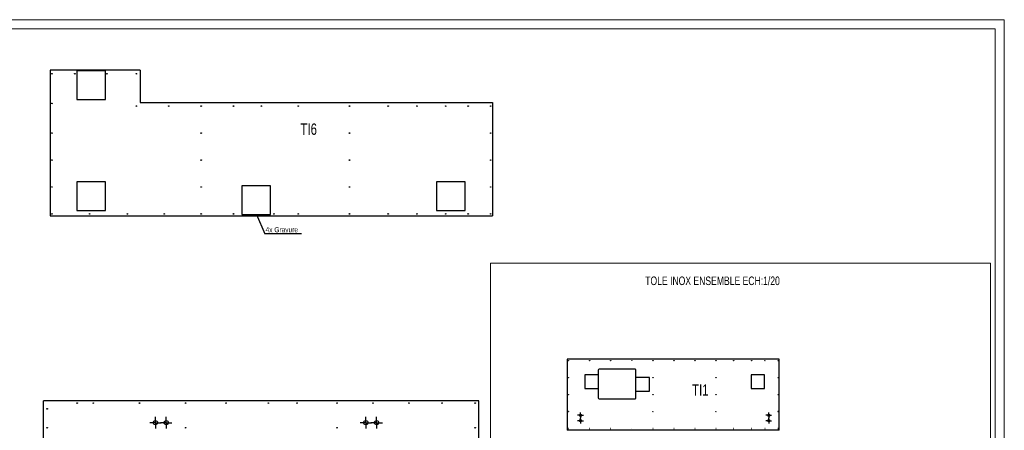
# Model space of a CAD drawing. Header units: millimetres. Extents: x 0 to 841, y 0 to 594.
# Tile 4 of 4: x 293 to 841, y 366 to 594. Entities that reach past the tile are written whole.
import ezdxf

# ---------------------------------------------------------------- set-up
doc = ezdxf.new("R2010")
doc.units = ezdxf.units.MM
doc.linetypes.add('CENTERX2', pattern=[20.32, 12.7, -2.54, 2.54, -2.54])
for name, color, linetype in [('gravures', 9, 'Continuous'), ('NOTES', 6, 'Continuous'), ('TRAIT-MIXTES', 3, 'CENTERX2')]:
    doc.layers.add(name, color=color, linetype=linetype)
doc.layers.add('TRAIT-FORT', color=4, linetype='Continuous', lineweight=25)
doc.styles.add('SLDTEXTSTYLE0', font='TXT', dxfattribs={"width": 0.75})
doc.dimstyles.new('SLDDIMSTYLE7', dxfattribs={"dimtxt": 0.18, "dimasz": 2, "dimexe": 0, "dimexo": 0.0625, "dimgap": 0, "dimtad": 0, "dimtih": 1, "dimtoh": 1, "dimdec": 0, "dimrnd": 1e-09, "dimzin": 0, "dimdsep": 46, "dimtxsty": 'Standard', "dimsah": 1, "dimcen": 0.09, "dimadec": 0, "dimazin": 0, "dimtfac": 2, "dimtdec": 0, "dimtofl": 0, "dimtmove": 0, "dimatfit": 3, "dimfxl": 1, "dimfrac": 2, "dimtolj": 1, "dimtzin": 0, "dimarcsym": 0})

# ---------------------------------------------------------------- blocks, each defined once
blk = doc.blocks.new('SW_CENTERMARKSYMBOL_31')
at = {"layer": 'TRAIT-MIXTES', "color": 0}
for p, q in [((-1, 0), (-1.6, 0)), ((0, 0), (-1, 0)), ((0, 1), (0, 1.6)), ((0, 0), (0, 1)), ((0, 0), (0, -1)), ((0, 0), (1, 0)), ((1, 0), (1.6, 0)), ((0, -1), (0, -1.6))]:
    blk.add_line(p, q, dxfattribs=at)
blk = doc.blocks.new('SW_CENTERMARKSYMBOL_32')
at = {"layer": 'TRAIT-MIXTES', "color": 0}
for p, q in [((-1, 0), (-1.6, 0)), ((0, 0), (-1, 0)), ((0, 1), (0, 1.6)), ((0, 0), (0, 1)), ((0, 0), (0, -1)), ((0, 0), (1, 0)), ((1, 0), (1.6, 0)), ((0, -1), (0, -1.6))]:
    blk.add_line(p, q, dxfattribs=at)
blk = doc.blocks.new('SW_CENTERMARKSYMBOL_33')
at = {"layer": 'TRAIT-MIXTES', "color": 0}
for p, q in [((-1, 0), (-1.6, 0)), ((0, 0), (-1, 0)), ((0, 1), (0, 1.6)), ((0, 0), (0, 1)), ((0, 0), (0, -1)), ((0, 0), (1, 0)), ((1, 0), (1.6, 0)), ((0, -1), (0, -1.6))]:
    blk.add_line(p, q, dxfattribs=at)
blk = doc.blocks.new('SW_CENTERMARKSYMBOL_34')
at = {"layer": 'TRAIT-MIXTES', "color": 0}
for p, q in [((-1, 0), (-1.6, 0)), ((0, 0), (-1, 0)), ((0, 1), (0, 1.6)), ((0, 0), (0, 1)), ((0, 0), (0, -1)), ((0, 0), (1, 0)), ((1, 0), (1.6, 0)), ((0, -1), (0, -1.6))]:
    blk.add_line(p, q, dxfattribs=at)
blk = doc.blocks.new('SW_NOTE_9')
at = {"layer": 'NOTES', "color": 0}
blk.add_line((20.37, 0), (0, 0), dxfattribs=at)
at = {"layer": 'NOTES', "color": 0, "insert": (0.48, 3.8), "char_height": 2.91, "attachment_point": 1, "style": 'SLDTEXTSTYLE0'}
blk.add_mtext('4x Gravure', dxfattribs=at)
blk = doc.blocks.new('SW_CENTERMARKSYMBOL_81')
at = {"layer": 'TRAIT-MIXTES', "color": 0}
for p, q in [((-2, 0), (-3.2, 0)), ((0, 0), (-2, 0)), ((0, 2), (0, 3.2)), ((0, 0), (0, 2)), ((0, 0), (0, -2)), ((0, 0), (2, 0)), ((2, 0), (3.2, 0)), ((0, -2), (0, -3.2))]:
    blk.add_line(p, q, dxfattribs=at)
blk = doc.blocks.new('SW_CENTERMARKSYMBOL_82')
at = {"layer": 'TRAIT-MIXTES', "color": 0}
for p, q in [((-2, 0), (-3.2, 0)), ((0, 0), (-2, 0)), ((0, 2), (0, 3.2)), ((0, 0), (0, 2)), ((0, 0), (0, -2)), ((0, 0), (2, 0)), ((2, 0), (3.2, 0)), ((0, -2), (0, -3.2))]:
    blk.add_line(p, q, dxfattribs=at)
blk = doc.blocks.new('SW_CENTERMARKSYMBOL_83')
at = {"layer": 'TRAIT-MIXTES', "color": 0}
for p, q in [((-2, 0), (-3.2, 0)), ((0, 0), (-2, 0)), ((0, 2), (0, 3.2)), ((0, 0), (0, 2)), ((0, 0), (0, -2)), ((0, 0), (2, 0)), ((2, 0), (3.2, 0)), ((0, -2), (0, -3.2))]:
    blk.add_line(p, q, dxfattribs=at)
blk = doc.blocks.new('SW_CENTERMARKSYMBOL_84')
at = {"layer": 'TRAIT-MIXTES', "color": 0}
for p, q in [((-2, 0), (-3.2, 0)), ((0, 0), (-2, 0)), ((0, 2), (0, 3.2)), ((0, 0), (0, 2)), ((0, 0), (0, -2)), ((0, 0), (2, 0)), ((2, 0), (3.2, 0)), ((0, -2), (0, -3.2))]:
    blk.add_line(p, q, dxfattribs=at)

msp = doc.modelspace()

# ---------------------------------------------------------------- linework, layer by layer
at = {"lineweight": 18}
for p, q in [((841, 594), (0, 594)), ((841, 594), (841, 0)), ((836, 589), (5, 589)), ((836, 589), (836, 5)), ((833.3, 458.52), (555.35, 458.52)), ((555.35, 84.86), (555.35, 458.52)), ((833.3, 84.86), (833.3, 458.52))]:
    msp.add_line(p, q, dxfattribs=at)
at = {"layer": 'gravures', "lineweight": 25}
for p, q in [((341.16, 565.56), (325.16, 565.56)), ((325.16, 565.56), (325.16, 549.56)), ((341.16, 549.56), (341.16, 565.56)), ((325.16, 549.56), (341.16, 549.56)), ((341.16, 503.86), (325.16, 503.86)), ((325.16, 503.86), (325.16, 487.86)), ((341.16, 487.86), (341.16, 503.86)), ((541.16, 503.86), (525.16, 503.86)), ((525.16, 503.86), (525.16, 487.86)), ((541.16, 487.86), (541.16, 503.86)), ((432.91, 501.61), (416.91, 501.61)), ((416.91, 501.61), (416.91, 485.61)), ((432.91, 485.61), (432.91, 501.61)), ((325.16, 487.86), (341.16, 487.86)), ((525.16, 487.86), (541.16, 487.86)), ((416.91, 485.61), (432.91, 485.61)), ((607.67, 396.44), (607.67, 388.94)), ((615.17, 396.44), (607.67, 396.44)), ((643.67, 394.94), (636.17, 394.94)), ((643.67, 387.44), (643.67, 394.94)), ((700.17, 396.44), (700.17, 388.94)), ((707.67, 396.44), (700.17, 396.44)), ((707.67, 388.94), (707.67, 396.44)), ((607.67, 388.94), (615.17, 388.94)), ((700.17, 388.94), (707.67, 388.94)), ((636.17, 387.44), (643.67, 387.44))]:
    msp.add_line(p, q, dxfattribs=at)
at = {"layer": 'TRAIT-FORT', "lineweight": 25}
for p, q in [((310.34, 565.95), (310.34, 484.95)), ((358.34, 565.95), (310.34, 565.95)), ((358.34, 565.96), (358.34, 565.95)), ((360.34, 565.96), (358.34, 565.96)), ((360.34, 565.96), (360.34, 547.95)), ((360.34, 547.95), (556.34, 547.95)), ((556.34, 547.95), (556.34, 484.95)), ((310.34, 484.95), (556.34, 484.95)), ((597.86, 405.14), (597.86, 365.64)), ((715.86, 405.14), (597.86, 405.14)), ((715.86, 365.64), (715.86, 405.14)), ((615.17, 399.14), (615.17, 396.44)), ((615.17, 396.44), (615.17, 388.94)), ((635.67, 399.64), (615.67, 399.64)), ((636.17, 394.94), (636.17, 399.14)), ((636.17, 387.44), (636.17, 394.94)), ((615.17, 388.94), (615.17, 383.64)), ((636.17, 383.64), (636.17, 387.44)), ((306.72, 290.07), (306.72, 382.07)), ((548.71, 382.07), (306.72, 382.07)), ((548.71, 290.07), (548.71, 382.07)), ((615.67, 383.14), (635.67, 383.14)), ((715.86, 365.64), (597.86, 365.64))]:
    msp.add_line(p, q, dxfattribs=at)
for centre, radius in [((311.34, 563.95), 0.17), ((324.09, 563.95), 0.17), ((341.87, 563.95), 0.17), ((358.34, 563.95), 0.17), ((311.34, 547.45), 0.17), ((358.34, 545.96), 0.17), ((376.34, 545.96), 0.17), ((394.34, 545.96), 0.17), ((412.34, 545.96), 0.17), ((427.84, 545.96), 0.17), ((448.34, 545.96), 0.17), ((476.84, 545.96), 0.17), ((498.34, 545.96), 0.17), ((514.34, 545.96), 0.17), ((530.34, 545.96), 0.17), ((542.84, 545.96), 0.17), ((555.34, 545.96), 0.17), ((311.34, 530.96), 0.17), ((394.34, 530.96), 0.17), ((476.84, 530.96), 0.17), ((555.34, 530.96), 0.17), ((311.34, 515.95), 0.17), ((394.34, 515.95), 0.17), ((476.84, 515.95), 0.17), ((555.34, 515.95), 0.17), ((311.34, 500.95), 0.17), ((394.34, 500.95), 0.17), ((476.84, 500.95), 0.17), ((555.34, 500.95), 0.17), ((311.34, 485.95), 0.17), ((332.34, 485.95), 0.17), ((353.34, 485.95), 0.17), ((373.84, 485.95), 0.17), ((394.34, 485.95), 0.17), ((412.34, 485.95), 0.17), ((434.84, 485.95), 0.17), ((448.34, 485.95), 0.17), ((476.84, 485.95), 0.17), ((498.34, 485.95), 0.17), ((514.34, 485.95), 0.17), ((530.34, 485.95), 0.17), ((542.84, 485.95), 0.17), ((555.34, 485.95), 0.17), ((598.61, 404.39), 0.085), ((610.36, 404.39), 0.085), ((622.11, 404.39), 0.085), ((633.86, 404.39), 0.085), ((645.61, 404.39), 0.085), ((657.27, 404.39), 0.085), ((668.94, 404.39), 0.085), ((680.61, 404.39), 0.085), ((690.53, 404.39), 0.085), ((700.46, 404.39), 0.085), ((707.83, 404.39), 0.085), ((715.21, 404.39), 0.085), ((598.61, 394.95), 0.085), ((645.61, 394.95), 0.085), ((680.61, 394.95), 0.085), ((715.21, 394.95), 0.085), ((598.61, 385.51), 0.085), ((645.61, 385.51), 0.085), ((680.61, 385.51), 0.085), ((715.21, 385.51), 0.085), ((325.37, 380.77), 0.17), ((334.37, 380.77), 0.17), ((360.04, 380.77), 0.17), ((385.71, 380.77), 0.17), ((408.21, 380.77), 0.17), ((431.71, 380.77), 0.17), ((447.71, 380.77), 0.17), ((469.91, 380.77), 0.17), ((489.91, 380.77), 0.17), ((509.91, 380.77), 0.17), ((528.31, 380.77), 0.17), ((546.71, 380.77), 0.17), ((308.71, 377.56), 0.17), ((598.61, 376.07), 0.085), ((605.32, 373.99), 0.6), ((645.61, 376.07), 0.085), ((680.61, 376.07), 0.085), ((710.02, 373.99), 0.6), ((715.21, 376.07), 0.085), ((308.71, 367.06), 0.17), ((368.93, 369.88), 1.2), ((374.93, 369.88), 1.2), ((385.71, 367.06), 0.17), ((469.91, 367.06), 0.17), ((485.93, 369.88), 1.2), ((491.93, 369.88), 1.2), ((546.71, 367.06), 0.17), ((605.32, 370.99), 0.6), ((710.02, 370.99), 0.6), ((598.61, 366.64), 0.085), ((610.36, 366.64), 0.085), ((622.11, 366.64), 0.085), ((633.86, 366.64), 0.085), ((645.61, 366.64), 0.085), ((657.27, 366.64), 0.085), ((668.94, 366.64), 0.085), ((680.61, 366.64), 0.085), ((690.53, 366.64), 0.085), ((700.46, 366.64), 0.085), ((707.83, 366.64), 0.085), ((715.21, 366.64), 0.085)]:
    msp.add_circle(centre, radius, dxfattribs=at)
for centre, start, end in [((615.67, 399.14), 90, 180), ((635.67, 399.14), 0, 90), ((615.67, 383.64), 180, 270), ((635.67, 383.64), 270, 0)]:
    msp.add_arc(centre, 0.5, start, end, dxfattribs=at)

# ---------------------------------------------------------------- block references
at = {"layer": 'NOTES'}
msp.add_blockref('SW_NOTE_9', (429.69, 474.86), dxfattribs=at)
at = {"layer": 'TRAIT-MIXTES'}
for name, p in [('SW_CENTERMARKSYMBOL_84', (368.93, 369.88)), ('SW_CENTERMARKSYMBOL_83', (374.93, 369.88)), ('SW_CENTERMARKSYMBOL_82', (485.93, 369.88)), ('SW_CENTERMARKSYMBOL_81', (491.93, 369.88)), ('SW_CENTERMARKSYMBOL_34', (605.32, 373.99)), ('SW_CENTERMARKSYMBOL_33', (605.32, 370.99)), ('SW_CENTERMARKSYMBOL_32', (710.02, 373.99)), ('SW_CENTERMARKSYMBOL_31', (710.02, 370.99))]:
    msp.add_blockref(name, p, dxfattribs=at)

# ---------------------------------------------------------------- texts
at = {"layer": 'NOTES', "attachment_point": 1, "style": 'SLDTEXTSTYLE0'}
for s, insert, char_height in [('TI6', (449.57, 536.3), 6.35), ('TOLE INOX ENSEMBLE ECH:1/20', (641.31, 451.17), 4.7625), ('TI1', (667.37, 391.21), 6.35)]:
    msp.add_mtext(s, dxfattribs=dict(at, insert=insert, char_height=char_height))

# ---------------------------------------------------------------- leaders
at = {"layer": 'NOTES'}
msp.add_leader([(425.15, 485.61), (429.69, 474.86)], dimstyle='SLDDIMSTYLE7', dxfattribs=at)

doc.saveas('drawing.dxf')
